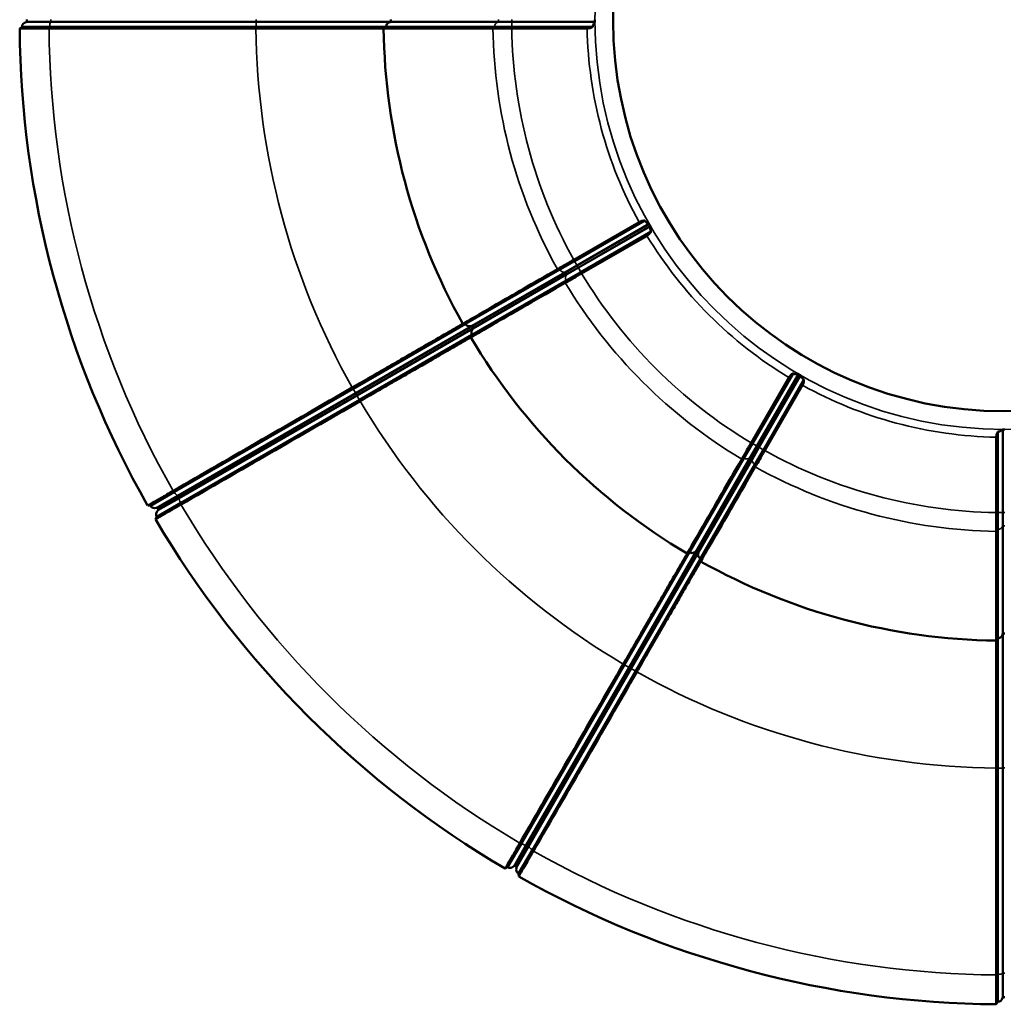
# Model space of a CAD drawing. Header units: millimetres. Extents: x 4302 to 6802, y 2224 to 6723.
# Tile 4 of 7: x 4302 to 5550, y 4223 to 5474. Entities that reach past the tile are written whole.
import ezdxf

# ---------------------------------------------------------------- set-up
doc = ezdxf.new("R2010")
doc.units = ezdxf.units.MM
doc.layers.add('Visibile (ISO)', color=7, linetype='Continuous', lineweight=50)
doc.layers.add('Visibile sottile (ISO)', color=7, linetype='Continuous', lineweight=35)

msp = doc.modelspace()

# ---------------------------------------------------------------- linework, layer by layer
at = {"layer": 'Visibile (ISO)'}
for p, q in [((4310.5, 5474.4), (4310.5, 5472.2)), ((4772.7, 5472.2), (4772.7, 5474.4)), ((4304.5, 5465.3), (4301.6, 5463.3)), ((4339.6, 5465.3), (4304.5, 5465.3)), ((4601.6, 5465.3), (4339.6, 5465.3)), ((4601.6, 5463.3), (4601.5, 5463.3)), ((4601.6, 5465.3), (4766.7, 5465.3)), ((4763.7, 5463.3), (4763.7, 5463.3)), ((4766.7, 5465.3), (4904.7, 5465.3)), ((4904.7, 5465.3), (4926.3, 5465.3)), ((5029.2, 5465.3), (4926.3, 5465.3)), ((5022.1, 5463.3), (4926.3, 5463.3)), ((5005.1, 5169.4), (5088.1, 5217.2)), ((5095.2, 5219.1), (5006, 5167.6)), ((5103.2, 5205.2), (5014, 5153.7)), ((5098.1, 5199.9), (5015.1, 5152)), ((4987.4, 5156.8), (5006, 5167.6)), ((4867.8, 5087.8), (4987.4, 5156.8)), ((4875.8, 5073.9), (4995.4, 5143)), ((4995.4, 5143), (5014, 5153.7)), ((4724.9, 5005.3), (4867.8, 5087.8)), ((4864.3, 5088), (4864.3, 5088)), ((4877.5, 5082.9), (4876.5, 5084.8)), ((4732.9, 4991.4), (4875.8, 5073.9)), ((4874.2, 5070.8), (4874.2, 5070.8)), ((5230.3, 4936.9), (5278.2, 5019.8)), ((5283.5, 5025), (5232, 4935.8)), ((5297.3, 5017), (5245.8, 4927.8)), ((4724.9, 5005.3), (4498, 4874.3)), ((4723.8, 5006.9), (4723.9, 5007)), ((5295.5, 5009.8), (5247.6, 4926.9)), ((4732.9, 4991.4), (4506, 4860.4)), ((4733.9, 4989.7), (4733.8, 4989.6)), ((5541.5, 4848.1), (5541.5, 4943.9)), ((5543.5, 4951), (5543.5, 4848)), ((5221.2, 4917.1), (5232, 4935.8)), ((5152.2, 4797.6), (5221.2, 4917.1)), ((5235.1, 4909.1), (5245.8, 4927.8)), ((5166, 4789.6), (5235.1, 4909.1)), ((4498, 4874.3), (4467.6, 4856.7)), ((4464.1, 4856.9), (4467.6, 4856.7)), ((4506, 4860.4), (4475.6, 4842.9)), ((4475.6, 4842.9), (4474, 4839.7)), ((4476.3, 4853.7), (4477.3, 4851.9)), ((5543.5, 4826.5), (5543.5, 4848)), ((5543.5, 4688.4), (5543.5, 4826.5)), ((5069.7, 4654.7), (5152.2, 4797.6)), ((5149, 4796), (5149, 4796)), ((5163, 4798.2), (5161.2, 4799.3)), ((5083.5, 4646.7), (5166, 4789.6)), ((5166.3, 4786), (5166.3, 4786)), ((5552.6, 4694.4), (5550.5, 4694.4)), ((5541.6, 4685.5), (5541.6, 4685.5)), ((5543.5, 4523.4), (5543.5, 4688.4)), ((5069.7, 4654.7), (4938.7, 4427.7)), ((5067.9, 4655.6), (5067.9, 4655.6)), ((5083.5, 4646.7), (4952.5, 4419.7)), ((5085.2, 4645.6), (5085.2, 4645.6)), ((5541.5, 4523.3), (5541.5, 4523.3)), ((5543.5, 4523.4), (5543.5, 4261.4)), ((4938.7, 4427.7), (4921.1, 4397.4)), ((4952.5, 4419.7), (4935, 4389.4)), ((4917.9, 4395.8), (4921.1, 4397.4)), ((4930.1, 4399.1), (4932, 4398)), ((4935, 4389.4), (4935.2, 4385.8)), ((5543.5, 4261.4), (5543.5, 4226.3)), ((5550.5, 4232.3), (5552.6, 4232.3)), ((5541.6, 4223.3), (5543.5, 4226.3))]:
    msp.add_line(p, q, dxfattribs=at)
msp.add_circle((5551.5, 5473.3), 496.5, dxfattribs=at)
for centre, radius, start, end in [((4310.5, 5465.3), 6, 98.2132, 180), ((4309.5, 5472.2), 1, 278.2132, 0), ((5551.5, 5473.3), 519.6, 179.8818, 180.1182), ((5551.5, 5473.3), 1250, 180.4572, 209.5428), ((5551.5, 5473.3), 787.9, 180.7242, 209.2758), ((5551.5, 5473.3), 519.6, 209.8818, 210.1182), ((5551.5, 5473.3), 787.9, 210.7242, 239.2758), ((5551.5, 5473.3), 519.6, 239.8818, 240.1182), ((5551.5, 5473.3), 519.6, 269.8818, 270.1182), ((4472.8, 4859.7), 6, 210, 291.7868), ((4475.4, 4853.2), 1, 30, 111.7868), ((4480.8, 4845.9), 6, 128.2132, 210), ((4476.5, 4851.4), 1, 308.2132, 30), ((5551.5, 5473.3), 1250, 210.4572, 239.5428), ((5551.5, 5473.3), 787.9, 240.7242, 269.2758), ((4924.1, 4402.6), 6, 240, 321.7868), ((4929.6, 4398.2), 1, 60, 141.7868), ((4931.5, 4397.1), 1, 338.2132, 60), ((4938, 4394.6), 6, 158.2132, 240), ((5551.5, 5473.3), 1250, 240.4572, 269.5428), ((5543.5, 4232.3), 6, 270, 351.7868), ((5550.5, 4231.3), 1, 90, 171.7868)]:
    msp.add_arc(centre, radius, start, end, dxfattribs=at)
for centre, major_axis, ratio, start_param, end_param in [((4874.8, 5421.4), (1514.5, 1005.2), 0.053036, 1.60703, 1.608973), ((4926.3, 5465.5), (-9.89, 0.02), 0.219701, 1.570181, 1.578267), ((5006.1, 5167.4), (-8.54, -4.95), 0.219319, 4.704917, 4.713017), ((5014, 5153.9), (-8.57, -4.93), 0.219643, 1.57018, 1.578268), ((4939.5, 5179.8), (-1814.2, 113.3), 0.053036, 1.532619, 1.534563), ((4991.4, 5090), (809, 1627.8), 0.053036, 1.60703, 1.608973), ((5232.1, 4935.7), (-4.91, -8.54), 0.218968, 4.704916, 4.713029), ((5245.7, 4927.9), (-4.95, -8.55), 0.219501, 1.570174, 1.578268), ((5543.7, 4848), (0.02, -9.88), 0.219423, 4.704916, 4.713013), ((5168.3, 4913.1), (-1627.8, -809), 0.053036, 1.532619, 1.534563), ((5258.1, 4861.3), (-113.3, 1814.2), 0.053036, 1.60703, 1.608973), ((5499.7, 4796.5), (-1005.2, -1514.5), 0.053036, 1.532619, 1.534563)]:
    msp.add_ellipse(centre, major_axis=major_axis, ratio=ratio, start_param=start_param, end_param=end_param, dxfattribs=at)
for points, knots in [([(4766.7, 5465.3), (4766.7, 5466.1), (4766.8, 5466.8), (4767.1, 5467.6), (4767.4, 5468.3), (4767.8, 5468.9), (4768.4, 5469.5), (4768.9, 5470.1), (4769.6, 5470.5), (4770.3, 5470.8), (4770.8, 5471), (4771.3, 5471.2), (4771.8, 5471.2)], [0, 0, 0, 0, 0.2341292, 0.2341292, 0.2341292, 0.4683951, 0.4683951, 0.4683951, 0.7029494, 0.7029494, 0.7029494, 0.8596332, 0.8596332, 0.8596332, 0.8596332]), ([(4771.8, 5471.2), (4771.8, 5471.2), (4771.9, 5471.2), (4771.9, 5471.3), (4772, 5471.3), (4772, 5471.3), (4772.1, 5471.3), (4772.2, 5471.3), (4772.3, 5471.4), (4772.4, 5471.5), (4772.5, 5471.6), (4772.5, 5471.7), (4772.6, 5471.8), (4772.6, 5472), (4772.7, 5472.1), (4772.7, 5472.2)], [-0.1432078, -0.1432078, -0.1432078, -0.1432078, -0.1303981, -0.1303981, -0.1303981, -0.1161715, -0.1161715, -0.1161715, -0.0793177, -0.0793177, -0.0793177, -0.0397984, -0.0397984, -0.0397984, 0, 0, 0, 0]), ([(5031.9, 5471.2), (5031.7, 5471.1), (5031.6, 5470.9), (5031.1, 5470.3), (5030.7, 5469.9), (5030.2, 5469), (5030, 5468.6), (5029.7, 5467.9), (5029.6, 5467.6), (5029.5, 5467.2), (5029.4, 5467), (5029.3, 5466.4), (5029.2, 5466), (5029.2, 5465.5), (5029.2, 5465.5), (5029.2, 5465.4), (5029.2, 5465.4), (5029.2, 5465.3), (5029.2, 5465.3), (5029.2, 5465.3), (5029.2, 5465.3), (5029.2, 5465.3), (5029.2, 5465.3)], [3.0162708, 3.0162708, 3.0162708, 3.0162708, 3.2177257, 3.2177257, 3.4561805, 3.4561805, 3.6056261, 3.6056261, 3.702098, 3.702098, 3.7661994, 3.7661994, 3.8914734, 3.8914734, 3.8914734, 3.9070309, 3.9070309, 3.9126275, 3.9126275, 3.9158687, 3.9158687, 3.9168399, 3.9168399, 3.9168399, 3.9168399]), ([(5031.9, 5471.2), (5031.9, 5471.2), (5031.9, 5471.3), (5031.9, 5471.3), (5031.9, 5471.4), (5031.9, 5471.5), (5032, 5471.6), (5032, 5471.6), (5032, 5471.8), (5032, 5471.9), (5032, 5471.9), (5032, 5472), (5032, 5472), (5032, 5472.1), (5032, 5472.2), (5032, 5472.2)], [-0.1438631, -0.1438631, -0.1438631, -0.1438631, -0.1055484, -0.1055484, -0.1055484, -0.0725306, -0.0725306, -0.0725306, -0.0349105, -0.0349105, -0.0349105, -0.0174553, -0.0174553, -0.0174553, 0, 0, 0, 0]), ([(4338.9, 5463.3), (4334.5, 5463.3), (4330.4, 5463.3), (4326.6, 5463.3), (4322.7, 5463.3), (4319.1, 5463.3), (4316, 5463.3), (4311.4, 5463.3), (4307.8, 5463.3), (4305.3, 5463.3), (4302.9, 5463.3), (4301.6, 5463.3), (4301.6, 5463.3)], [-6.58325, -6.58325, -6.58325, -6.58325, -5.246641, -5.246641, -5.246641, -3.901953, -3.901953, -3.901953, -1.952339, -1.952339, -1.952339, 0, 0, 0, 0]), ([(4601.5, 5463.3), (4552.4, 5463.3), (4503.5, 5463.3), (4415.9, 5463.3), (4377.1, 5463.3), (4338.9, 5463.3)], [-26.607976, -26.607976, -26.607976, -26.607976, -11.864046, -11.864046, 0, 0, 0, 0]), ([(4902.4, 5463.3), (4892.6, 5463.3), (4883.1, 5463.3), (4824.8, 5463.3), (4790.2, 5463.3), (4768.9, 5463.3), (4765.8, 5463.3), (4763.7, 5463.3)], [175.375321, 175.375321, 175.375321, 175.375321, 179.12665, 179.12665, 199.833687, 199.833687, 204.898102, 204.898102, 204.898102, 204.898102]), ([(4926.3, 5463.3), (4923.6, 5463.3), (4921, 5463.3), (4918.4, 5463.3), (4915.8, 5463.3), (4913.4, 5463.3), (4911.1, 5463.3), (4907.7, 5463.3), (4904.8, 5463.3), (4902.4, 5463.3)], [-2.768645, -2.768645, -2.768645, -2.768645, -1.970147, -1.970147, -1.970147, -1.171003, -1.171003, -1.171003, 0, 0, 0, 0]), ([(5029.2, 5465.3), (5029.1, 5465.2), (5029, 5465.1), (5028.5, 5464.8), (5028, 5464.5), (5026.9, 5464.1), (5026.3, 5463.9), (5025.2, 5463.6), (5024.6, 5463.5), (5023.3, 5463.3), (5022.7, 5463.3), (5022.1, 5463.3)], [-2.41797, -2.41797, -2.41797, -2.41797, -2.3675679, -2.3675679, -2.1768185, -2.1768185, -1.9860691, -1.9860691, -1.8120649, -1.8120649, -1.6380608, -1.6380608, -1.6380608, -1.6380608]), ([(5088.1, 5217.2), (5088.6, 5217.5), (5089.1, 5217.8), (5090.3, 5218.3), (5090.8, 5218.5), (5091.9, 5218.8), (5092.6, 5218.9), (5093.7, 5219.1), (5094.3, 5219.1), (5094.9, 5219.1), (5095.1, 5219.1), (5095.2, 5219.1)], [1.6380608, 1.6380608, 1.6380608, 1.6380608, 1.8120649, 1.8120649, 1.9860691, 1.9860691, 2.1768185, 2.1768185, 2.3675679, 2.3675679, 2.41797, 2.41797, 2.41797, 2.41797]), ([(5095.2, 5219.1), (5095.2, 5219.1), (5095.2, 5219), (5095.2, 5219), (5095.2, 5219), (5095.3, 5219), (5095.3, 5219), (5095.3, 5218.9), (5095.3, 5218.9), (5095.3, 5218.8), (5095.5, 5218.6), (5095.6, 5218.4), (5096.1, 5217.9), (5096.3, 5217.6), (5097, 5217), (5097.5, 5216.7), (5098.4, 5216.1), (5098.9, 5215.8), (5099.8, 5215.4), (5100.2, 5215.3), (5100.4, 5215.2), (5100.4, 5215.2), (5100.5, 5215.2)], [3.8161554, 3.8161554, 3.8161554, 3.8161554, 3.8183346, 3.8183346, 3.8225225, 3.8225225, 3.8307711, 3.8307711, 3.8415427, 3.8415427, 3.8415427, 3.9244946, 3.9244946, 4.0455962, 4.0455962, 4.21961, 4.21961, 4.453612, 4.453612, 4.6881455, 4.6881455, 4.7113454, 4.7113454, 4.7113454, 4.7113454]), ([(5103.2, 5205.2), (5103.2, 5205.1), (5103.1, 5205), (5102.8, 5204.4), (5102.5, 5203.9), (5101.8, 5203), (5101.4, 5202.5), (5100.5, 5201.7), (5100.1, 5201.3), (5099.1, 5200.6), (5098.6, 5200.2), (5098.1, 5199.9)], [4.1173454, 4.1173454, 4.1173454, 4.1173454, 4.1677474, 4.1677474, 4.3584969, 4.3584969, 4.5492463, 4.5492463, 4.7232505, 4.7232505, 4.8972546, 4.8972546, 4.8972546, 4.8972546]), ([(5101.1, 5214.4), (5101.1, 5214.4), (5101, 5214.4), (5101, 5214.5), (5101, 5214.5), (5101, 5214.5), (5101, 5214.5), (5101, 5214.5), (5101, 5214.5), (5101, 5214.6), (5100.9, 5214.7), (5100.9, 5214.8), (5100.8, 5214.9), (5100.7, 5214.9), (5100.7, 5215), (5100.6, 5215.1), (5100.6, 5215.1), (5100.5, 5215.2), (5100.5, 5215.2), (5100.5, 5215.2), (5100.5, 5215.2), (5100.5, 5215.2)], [-0.143882, -0.143882, -0.143882, -0.143882, -0.1417072, -0.1417072, -0.1417072, -0.137338, -0.137338, -0.137338, -0.1289847, -0.1289847, -0.1289847, -0.0923788, -0.0923788, -0.0923788, -0.0571966, -0.0571966, -0.0571966, -0.0178234, -0.0178234, -0.0178234, 0, 0, 0, 0]), ([(5102.5, 5211.7), (5102.5, 5211.7), (5102.5, 5211.7), (5102.5, 5211.8), (5102.5, 5211.8), (5102.5, 5211.9), (5102.5, 5211.9), (5102.4, 5212), (5102.4, 5212.1), (5102.4, 5212.2), (5102.3, 5212.2), (5102.3, 5212.3), (5102.3, 5212.4), (5102.2, 5212.4), (5102.2, 5212.4), (5102.2, 5212.5), (5102.2, 5212.5), (5102.2, 5212.5), (5102.2, 5212.5), (5102.1, 5212.5), (5102.1, 5212.6), (5102.1, 5212.6), (5102.1, 5212.6), (5102.1, 5212.6), (5102.1, 5212.6)], [-0.2876891, -0.2876891, -0.2876891, -0.2876891, -0.2584889, -0.2584889, -0.2584889, -0.2243024, -0.2243024, -0.2243024, -0.1934276, -0.1934276, -0.1934276, -0.1699082, -0.1699082, -0.1699082, -0.1561086, -0.1561086, -0.1561086, -0.1492821, -0.1492821, -0.1492821, -0.1452621, -0.1452621, -0.1452621, -0.1439083, -0.1439083, -0.1439083, -0.1439083]), ([(5102.5, 5211.7), (5102.5, 5211.5), (5102.4, 5211.3), (5102.3, 5210.5), (5102.2, 5209.9), (5102.2, 5208.9), (5102.3, 5208.5), (5102.3, 5207.7), (5102.4, 5207.4), (5102.5, 5207), (5102.5, 5206.8), (5102.7, 5206.2), (5102.9, 5205.8), (5103.1, 5205.4), (5103.1, 5205.4), (5103.1, 5205.3), (5103.2, 5205.3), (5103.2, 5205.3), (5103.2, 5205.2), (5103.2, 5205.2), (5103.2, 5205.2), (5103.2, 5205.2), (5103.2, 5205.2)], [3.0162708, 3.0162708, 3.0162708, 3.0162708, 3.2177257, 3.2177257, 3.4561805, 3.4561805, 3.6056261, 3.6056261, 3.702098, 3.702098, 3.7661994, 3.7661994, 3.8914734, 3.8914734, 3.8914734, 3.9070309, 3.9070309, 3.9126275, 3.9126275, 3.9158687, 3.9158687, 3.9168399, 3.9168399, 3.9168399, 3.9168399]), ([(4984.4, 5157.3), (4986.1, 5158.3), (4988.1, 5159.5), (4990.4, 5160.8), (4992.7, 5162.2), (4995.2, 5163.6), (4997.9, 5165.2), (5000.2, 5166.5), (5002.6, 5167.9), (5005, 5169.3)], [-3.104188, -3.104188, -3.104188, -3.104188, -2.138182, -2.138182, -2.138182, -1.172331, -1.172331, -1.172331, -0.334465, -0.334465, -0.334465, -0.334465]), ([(4864.3, 5088), (4869.7, 5091.1), (4883.9, 5099.3), (4926.8, 5124.1), (4952.6, 5139), (4984.4, 5157.3)], [6.402922, 6.402922, 6.402922, 6.402922, 26.918709, 26.918709, 44.294976, 44.294976, 44.294976, 44.294976]), ([(5015, 5152), (5013.2, 5150.9), (5011.4, 5149.9), (5009.6, 5148.9), (5006.9, 5147.3), (5004.3, 5145.8), (5001.9, 5144.4), (4999, 5142.7), (4996.4, 5141.3), (4994.4, 5140.1)], [-2.769873, -2.769873, -2.769873, -2.769873, -2.138059, -2.138059, -2.138059, -1.171851, -1.171851, -1.171851, -0.000002, -0.000002, -0.000002, -0.000002]), ([(4994.3, 5140.1), (4990.3, 5137.7), (4986.3, 5135.5), (4947.2, 5112.9), (4919.1, 5096.7), (4886.9, 5078), (4878.2, 5073), (4874.2, 5070.8)], [413.670692, 413.670692, 413.670692, 413.670692, 416.083554, 416.083554, 437.958108, 437.958108, 453.064834, 453.064834, 453.064834, 453.064834]), ([(4875.2, 5085.2), (4875.1, 5085.2), (4875, 5085.1), (4874.9, 5085.1), (4874.5, 5085), (4874.1, 5084.9), (4873.7, 5084.8), (4872.9, 5084.7), (4872.2, 5084.8), (4871.4, 5085), (4870.7, 5085.2), (4870, 5085.5), (4869.3, 5086), (4868.7, 5086.5), (4868.2, 5087.1), (4867.8, 5087.8)], [0.0847113, 0.0847113, 0.0847113, 0.0847113, 0.1205433, 0.1205433, 0.1205433, 0.2410655, 0.2410655, 0.2410655, 0.4756324, 0.4756324, 0.4756324, 0.7099108, 0.7099108, 0.7099108, 0.9440525, 0.9440525, 0.9440525, 0.9440525]), ([(4875.8, 5073.9), (4875.4, 5074.6), (4875.2, 5075.3), (4875.1, 5076.1), (4875, 5076.9), (4875, 5077.7), (4875.2, 5078.4), (4875.4, 5079.2), (4875.7, 5079.9), (4876.2, 5080.5), (4876.5, 5080.9), (4876.9, 5081.3), (4877.3, 5081.6)], [0, 0, 0, 0, 0.2341292, 0.2341292, 0.2341292, 0.4683951, 0.4683951, 0.4683951, 0.7029494, 0.7029494, 0.7029494, 0.8596332, 0.8596332, 0.8596332, 0.8596332]), ([(4875.2, 5085.2), (4875.3, 5085.2), (4875.3, 5085.2), (4875.4, 5085.2), (4875.4, 5085.3), (4875.4, 5085.3), (4875.5, 5085.3), (4875.6, 5085.3), (4875.7, 5085.3), (4875.9, 5085.2), (4876, 5085.2), (4876.1, 5085.1), (4876.2, 5085.1), (4876.3, 5085), (4876.4, 5084.9), (4876.5, 5084.8)], [-0.1432078, -0.1432078, -0.1432078, -0.1432078, -0.1303981, -0.1303981, -0.1303981, -0.1161715, -0.1161715, -0.1161715, -0.0793177, -0.0793177, -0.0793177, -0.0397984, -0.0397984, -0.0397984, 0, 0, 0, 0]), ([(4877.5, 5082.9), (4877.6, 5082.9), (4877.6, 5082.8), (4877.6, 5082.7), (4877.7, 5082.6), (4877.7, 5082.6), (4877.7, 5082.5), (4877.7, 5082.4), (4877.7, 5082.3), (4877.6, 5082.1), (4877.6, 5082), (4877.5, 5081.9), (4877.5, 5081.8), (4877.4, 5081.7), (4877.4, 5081.7), (4877.3, 5081.6)], [-0.1431284, -0.1431284, -0.1431284, -0.1431284, -0.1215636, -0.1215636, -0.1215636, -0.0993382, -0.0993382, -0.0993382, -0.0633022, -0.0633022, -0.0633022, -0.0256568, -0.0256568, -0.0256568, 0, 0, 0, 0]), ([(5278.2, 5019.8), (5278.5, 5020.3), (5278.8, 5020.8), (5279.6, 5021.8), (5280, 5022.3), (5280.8, 5023.1), (5281.2, 5023.5), (5282.2, 5024.2), (5282.7, 5024.5), (5283.2, 5024.8), (5283.3, 5024.9), (5283.5, 5025)], [1.6380608, 1.6380608, 1.6380608, 1.6380608, 1.8120649, 1.8120649, 1.9860691, 1.9860691, 2.1768185, 2.1768185, 2.3675679, 2.3675679, 2.41797, 2.41797, 2.41797, 2.41797]), ([(5283.5, 5025), (5283.5, 5025), (5283.5, 5024.9), (5283.5, 5024.9), (5283.5, 5024.9), (5283.5, 5024.9), (5283.6, 5024.9), (5283.6, 5024.9), (5283.6, 5024.8), (5283.7, 5024.8), (5283.9, 5024.7), (5284.2, 5024.6), (5284.8, 5024.3), (5285.2, 5024.2), (5286.1, 5024.1), (5286.6, 5024), (5287.7, 5024), (5288.3, 5024), (5289.3, 5024.1), (5289.7, 5024.2), (5289.9, 5024.2), (5289.9, 5024.3), (5289.9, 5024.3)], [3.8161554, 3.8161554, 3.8161554, 3.8161554, 3.8183346, 3.8183346, 3.8225225, 3.8225225, 3.8307711, 3.8307711, 3.8415427, 3.8415427, 3.8415427, 3.9244946, 3.9244946, 4.0455962, 4.0455962, 4.21961, 4.21961, 4.4536121, 4.4536121, 4.6881455, 4.6881455, 4.7113454, 4.7113454, 4.7113454, 4.7113454]), ([(5290.8, 5023.9), (5290.8, 5023.9), (5290.8, 5023.9), (5290.8, 5023.9), (5290.8, 5023.9), (5290.8, 5023.9), (5290.8, 5023.9), (5290.8, 5023.9), (5290.7, 5023.9), (5290.7, 5023.9), (5290.6, 5024), (5290.5, 5024.1), (5290.4, 5024.1), (5290.3, 5024.2), (5290.2, 5024.2), (5290.2, 5024.2), (5290.1, 5024.2), (5290, 5024.3), (5290, 5024.3), (5289.9, 5024.3), (5289.9, 5024.3), (5289.9, 5024.3)], [-0.1438828, -0.1438828, -0.1438828, -0.1438828, -0.1417085, -0.1417085, -0.1417085, -0.1373546, -0.1373546, -0.1373546, -0.1290175, -0.1290175, -0.1290175, -0.0923173, -0.0923173, -0.0923173, -0.0571177, -0.0571177, -0.0571177, -0.0177408, -0.0177408, -0.0177408, 0, 0, 0, 0]), ([(5293.5, 5022.2), (5293.5, 5022.2), (5293.5, 5022.2), (5293.4, 5022.3), (5293.4, 5022.3), (5293.4, 5022.4), (5293.3, 5022.4), (5293.2, 5022.5), (5293.2, 5022.5), (5293.1, 5022.6), (5293, 5022.6), (5293, 5022.6), (5292.9, 5022.7), (5292.9, 5022.7), (5292.8, 5022.7), (5292.8, 5022.7), (5292.8, 5022.7), (5292.8, 5022.8), (5292.7, 5022.8), (5292.7, 5022.8), (5292.7, 5022.8), (5292.7, 5022.8), (5292.7, 5022.8), (5292.7, 5022.8), (5292.7, 5022.8)], [-0.2876872, -0.2876872, -0.2876872, -0.2876872, -0.2589424, -0.2589424, -0.2589424, -0.2247172, -0.2247172, -0.2247172, -0.1937929, -0.1937929, -0.1937929, -0.1700845, -0.1700845, -0.1700845, -0.156189, -0.156189, -0.156189, -0.149318, -0.149318, -0.149318, -0.1452765, -0.1452765, -0.1452765, -0.1439075, -0.1439075, -0.1439075, -0.1439075]), ([(5293.5, 5022.2), (5293.5, 5022), (5293.6, 5021.8), (5293.9, 5021), (5294.1, 5020.5), (5294.6, 5019.7), (5294.9, 5019.3), (5295.3, 5018.7), (5295.5, 5018.5), (5295.8, 5018.1), (5296, 5018), (5296.4, 5017.6), (5296.7, 5017.3), (5297.1, 5017.1), (5297.1, 5017.1), (5297.2, 5017), (5297.2, 5017), (5297.3, 5017), (5297.3, 5017), (5297.3, 5017), (5297.3, 5017), (5297.3, 5017), (5297.3, 5017)], [3.0162708, 3.0162708, 3.0162708, 3.0162708, 3.2177257, 3.2177257, 3.4561805, 3.4561805, 3.6056261, 3.6056261, 3.702098, 3.702098, 3.7661994, 3.7661994, 3.8914734, 3.8914734, 3.8914734, 3.9070309, 3.9070309, 3.9126275, 3.9126275, 3.9158687, 3.9158687, 3.9168399, 3.9168399, 3.9168399, 3.9168399]), ([(5297.3, 5017), (5297.3, 5016.8), (5297.3, 5016.7), (5297.4, 5016.1), (5297.3, 5015.5), (5297.2, 5014.3), (5297.1, 5013.7), (5296.8, 5012.6), (5296.6, 5012), (5296.1, 5010.9), (5295.8, 5010.3), (5295.5, 5009.8)], [4.1173454, 4.1173454, 4.1173454, 4.1173454, 4.1677474, 4.1677474, 4.3584969, 4.3584969, 4.5492463, 4.5492463, 4.7232505, 4.7232505, 4.8972546, 4.8972546, 4.8972546, 4.8972546]), ([(4496.4, 4875.6), (4533.5, 4897.1), (4571.2, 4918.8), (4647.2, 4962.7), (4685.5, 4984.8), (4723.8, 5006.9)], [-26.616346, -26.616346, -26.616346, -26.616346, -13.305993, -13.305993, -0.0086, -0.0086, -0.0086, -0.0086]), ([(4733.8, 4989.6), (4695.4, 4967.5), (4657.2, 4945.4), (4581.2, 4901.5), (4543.5, 4879.8), (4506.4, 4858.3)], [-26.607739, -26.607739, -26.607739, -26.607739, -13.307077, -13.307077, 0, 0, 0, 0]), ([(5541.5, 4943.9), (5541.5, 4944.5), (5541.6, 4945.1), (5541.7, 4946.3), (5541.8, 4946.9), (5542.1, 4948), (5542.3, 4948.6), (5542.8, 4949.7), (5543.1, 4950.2), (5543.4, 4950.8), (5543.5, 4950.9), (5543.5, 4951)], [1.6380608, 1.6380608, 1.6380608, 1.6380608, 1.8120649, 1.8120649, 1.9860691, 1.9860691, 2.1768185, 2.1768185, 2.3675679, 2.3675679, 2.41797, 2.41797, 2.41797, 2.41797]), ([(5543.5, 4951), (5543.6, 4951), (5543.6, 4951), (5543.6, 4951), (5543.6, 4951), (5543.6, 4951), (5543.7, 4951), (5543.7, 4951), (5543.8, 4951), (5543.8, 4951), (5544.1, 4951), (5544.3, 4951), (5545, 4951.1), (5545.4, 4951.2), (5546.3, 4951.5), (5546.7, 4951.7), (5547.7, 4952.3), (5548.2, 4952.6), (5549, 4953.2), (5549.3, 4953.4), (5549.5, 4953.6), (5549.5, 4953.6), (5549.5, 4953.6)], [3.8161554, 3.8161554, 3.8161554, 3.8161554, 3.8183346, 3.8183346, 3.8225225, 3.8225225, 3.8307711, 3.8307711, 3.8415427, 3.8415427, 3.8415427, 3.9244946, 3.9244946, 4.0455962, 4.0455962, 4.21961, 4.21961, 4.4536121, 4.4536121, 4.6881455, 4.6881455, 4.7113454, 4.7113454, 4.7113454, 4.7113454]), ([(5550.5, 4953.7), (5550.4, 4953.7), (5550.4, 4953.7), (5550.3, 4953.7), (5550.3, 4953.7), (5550.2, 4953.7), (5550.2, 4953.7), (5550.1, 4953.7), (5550, 4953.7), (5549.9, 4953.7), (5549.8, 4953.7), (5549.7, 4953.7), (5549.6, 4953.7), (5549.5, 4953.7), (5549.5, 4953.6), (5549.5, 4953.6)], [-0.1439749, -0.1439749, -0.1439749, -0.1439749, -0.12901, -0.12901, -0.12901, -0.114045, -0.114045, -0.114045, -0.0800322, -0.0800322, -0.0800322, -0.0403035, -0.0403035, -0.0403035, 0, 0, 0, 0]), ([(5218.4, 4916.1), (5219, 4917.3), (5219.8, 4918.6), (5220.7, 4920.1), (5221.5, 4921.6), (5222.4, 4923.2), (5223.4, 4925), (5225.2, 4928), (5227.1, 4931.3), (5229, 4934.6), (5229.4, 4935.3), (5229.8, 4936.1), (5230.2, 4936.8)], [-3.690903, -3.690903, -3.690903, -3.690903, -3.017729, -3.017729, -3.017729, -2.344583, -2.344583, -2.344583, -1.172265, -1.172265, -1.172265, -0.922747, -0.922747, -0.922747, -0.922747]), ([(5247.6, 4926.8), (5246.9, 4925.6), (5246.1, 4924.3), (5245.4, 4923.1), (5243.5, 4919.8), (5241.6, 4916.5), (5239.9, 4913.6), (5238.3, 4910.7), (5236.8, 4908.2), (5235.6, 4906.1)], [-2.770541, -2.770541, -2.770541, -2.770541, -2.344008, -2.344008, -2.344008, -1.171909, -1.171909, -1.171909, -0.000002, -0.000002, -0.000002, -0.000002]), ([(5149, 4796), (5152.1, 4801.4), (5160.3, 4815.6), (5185.1, 4858.5), (5200, 4884.4), (5218.3, 4916.1)], [6.402922, 6.402922, 6.402922, 6.402922, 26.918709, 26.918709, 44.294976, 44.294976, 44.294976, 44.294976]), ([(5235.6, 4906.1), (5233.2, 4902.1), (5231, 4898.1), (5208.4, 4859), (5192.2, 4830.9), (5173.5, 4798.7), (5168.6, 4790), (5166.3, 4786)], [413.670695, 413.670695, 413.670695, 413.670695, 416.083558, 416.083558, 437.958112, 437.958112, 453.064838, 453.064838, 453.064838, 453.064838]), ([(4464.1, 4856.9), (4464.1, 4856.9), (4464.6, 4857.2), (4465.6, 4857.8), (4466.6, 4858.4), (4468.1, 4859.3), (4470.1, 4860.4), (4473, 4862.1), (4476.8, 4864.3), (4481.3, 4866.9), (4485.8, 4869.5), (4490.9, 4872.5), (4496.3, 4875.6)], [-6.587269, -6.587269, -6.587269, -6.587269, -5.246976, -5.246976, -5.246976, -3.906702, -3.906702, -3.906702, -1.953382, -1.953382, -1.953382, -0.003989, -0.003989, -0.003989, -0.003989]), ([(4506.3, 4858.3), (4502.6, 4856.1), (4499, 4854.1), (4495.7, 4852.1), (4492.3, 4850.2), (4489.2, 4848.4), (4486.5, 4846.9), (4482.6, 4844.6), (4479.4, 4842.8), (4477.3, 4841.5), (4475.1, 4840.3), (4474, 4839.7), (4474, 4839.7)], [-6.583271, -6.583271, -6.583271, -6.583271, -5.246798, -5.246798, -5.246798, -3.906309, -3.906309, -3.906309, -1.953149, -1.953149, -1.953149, 0, 0, 0, 0]), ([(5541.6, 4824.2), (5541.6, 4826.1), (5541.6, 4828.4), (5541.6, 4831.1), (5541.6, 4833.8), (5541.6, 4836.7), (5541.6, 4839.8), (5541.6, 4842.5), (5541.5, 4845.2), (5541.5, 4848)], [-3.104188, -3.104188, -3.104188, -3.104188, -2.13818, -2.13818, -2.13818, -1.172332, -1.172332, -1.172332, -0.334465, -0.334465, -0.334465, -0.334465]), ([(5541.6, 4685.5), (5541.6, 4691.7), (5541.6, 4708.1), (5541.6, 4757.6), (5541.6, 4787.5), (5541.6, 4824.1)], [6.402922, 6.402922, 6.402922, 6.402922, 26.918709, 26.918709, 44.294976, 44.294976, 44.294976, 44.294976]), ([(5159.9, 4799), (5159.8, 4798.9), (5159.7, 4798.9), (5159.7, 4798.8), (5159.4, 4798.5), (5159.1, 4798.2), (5158.8, 4798), (5158.1, 4797.5), (5157.4, 4797.1), (5156.7, 4796.9), (5155.9, 4796.7), (5155.1, 4796.7), (5154.4, 4796.8), (5153.6, 4796.9), (5152.8, 4797.2), (5152.2, 4797.6)], [0.0847113, 0.0847113, 0.0847113, 0.0847113, 0.1205433, 0.1205433, 0.1205433, 0.2410655, 0.2410655, 0.2410655, 0.4756324, 0.4756324, 0.4756324, 0.7099108, 0.7099108, 0.7099108, 0.9440525, 0.9440525, 0.9440525, 0.9440525]), ([(5159.9, 4799), (5159.9, 4799.1), (5159.9, 4799.1), (5160, 4799.1), (5160, 4799.2), (5160, 4799.2), (5160.1, 4799.2), (5160.2, 4799.3), (5160.3, 4799.4), (5160.4, 4799.4), (5160.5, 4799.4), (5160.7, 4799.4), (5160.8, 4799.4), (5160.9, 4799.4), (5161.1, 4799.4), (5161.2, 4799.3)], [-0.1432078, -0.1432078, -0.1432078, -0.1432078, -0.1303981, -0.1303981, -0.1303981, -0.1161715, -0.1161715, -0.1161715, -0.0793177, -0.0793177, -0.0793177, -0.0397984, -0.0397984, -0.0397984, 0, 0, 0, 0]), ([(5163, 4798.2), (5163.1, 4798.2), (5163.1, 4798.1), (5163.2, 4798.1), (5163.3, 4798), (5163.3, 4798), (5163.3, 4797.9), (5163.4, 4797.8), (5163.5, 4797.7), (5163.5, 4797.6), (5163.5, 4797.5), (5163.5, 4797.4), (5163.5, 4797.2), (5163.5, 4797.1), (5163.5, 4797.1), (5163.5, 4797)], [-0.1431284, -0.1431284, -0.1431284, -0.1431284, -0.1215636, -0.1215636, -0.1215636, -0.0993382, -0.0993382, -0.0993382, -0.0633022, -0.0633022, -0.0633022, -0.0256568, -0.0256568, -0.0256568, 0, 0, 0, 0]), ([(5166, 4789.6), (5165.3, 4789.9), (5164.8, 4790.5), (5164.3, 4791.1), (5163.8, 4791.7), (5163.4, 4792.4), (5163.2, 4793.2), (5163, 4793.9), (5163, 4794.7), (5163.1, 4795.5), (5163.1, 4796), (5163.3, 4796.5), (5163.5, 4797)], [0, 0, 0, 0, 0.2341292, 0.2341292, 0.2341292, 0.4683951, 0.4683951, 0.4683951, 0.7029494, 0.7029494, 0.7029494, 0.8596332, 0.8596332, 0.8596332, 0.8596332]), ([(5549.5, 4693.5), (5549.5, 4693.4), (5549.4, 4693.3), (5549.4, 4693.2), (5549.3, 4692.8), (5549.2, 4692.4), (5549.1, 4692), (5548.8, 4691.3), (5548.3, 4690.7), (5547.8, 4690.1), (5547.2, 4689.6), (5546.5, 4689.1), (5545.8, 4688.8), (5545.1, 4688.6), (5544.3, 4688.4), (5543.5, 4688.4)], [0.0847113, 0.0847113, 0.0847113, 0.0847113, 0.1205433, 0.1205433, 0.1205433, 0.2410655, 0.2410655, 0.2410655, 0.4756324, 0.4756324, 0.4756324, 0.7099108, 0.7099108, 0.7099108, 0.9440525, 0.9440525, 0.9440525, 0.9440525]), ([(5549.5, 4693.5), (5549.5, 4693.6), (5549.5, 4693.6), (5549.5, 4693.7), (5549.5, 4693.7), (5549.5, 4693.8), (5549.6, 4693.8), (5549.6, 4693.9), (5549.7, 4694), (5549.8, 4694.1), (5549.9, 4694.2), (5550, 4694.3), (5550.1, 4694.3), (5550.2, 4694.4), (5550.3, 4694.4), (5550.5, 4694.4)], [-0.1432078, -0.1432078, -0.1432078, -0.1432078, -0.1303981, -0.1303981, -0.1303981, -0.1161715, -0.1161715, -0.1161715, -0.0793177, -0.0793177, -0.0793177, -0.0397984, -0.0397984, -0.0397984, 0, 0, 0, 0]), ([(4936.6, 4428.1), (4958, 4465.3), (4979.8, 4502.9), (5023.6, 4578.9), (5045.7, 4617.2), (5067.9, 4655.6)], [-26.616346, -26.616346, -26.616346, -26.616346, -13.307238, -13.307238, -0.0086, -0.0086, -0.0086, -0.0086]), ([(5085.2, 4645.6), (5063, 4607.2), (5041, 4568.9), (4997.1, 4492.9), (4975.3, 4455.3), (4953.9, 4418.1)], [-26.607739, -26.607739, -26.607739, -26.607739, -13.307623, -13.307623, 0, 0, 0, 0]), ([(5541.5, 4260.6), (5541.5, 4303.6), (5541.5, 4347.1), (5541.5, 4434.8), (5541.5, 4479), (5541.5, 4523.3)], [-26.616346, -26.616346, -26.616346, -26.616346, -13.306505, -13.306505, -0.0086, -0.0086, -0.0086, -0.0086]), ([(4917.9, 4395.8), (4917.9, 4395.8), (4918.2, 4396.3), (4918.8, 4397.3), (4919.4, 4398.3), (4920.3, 4399.9), (4921.4, 4401.8), (4923.1, 4404.7), (4925.3, 4408.5), (4927.9, 4413), (4930.5, 4417.5), (4933.4, 4422.6), (4936.5, 4428.1)], [-6.587269, -6.587269, -6.587269, -6.587269, -5.246962, -5.246962, -5.246962, -3.906661, -3.906661, -3.906661, -1.953364, -1.953364, -1.953364, -0.003989, -0.003989, -0.003989, -0.003989]), ([(4953.9, 4418.1), (4951.7, 4414.3), (4949.6, 4410.8), (4947.7, 4407.4), (4945.8, 4404.1), (4944, 4401), (4942.4, 4398.3), (4940.1, 4394.3), (4938.3, 4391.2), (4937.1, 4389), (4935.8, 4386.9), (4935.2, 4385.8), (4935.2, 4385.8)], [-6.583271, -6.583271, -6.583271, -6.583271, -5.246798, -5.246798, -5.246798, -3.906329, -3.906329, -3.906329, -1.953153, -1.953153, -1.953153, 0, 0, 0, 0]), ([(5541.6, 4223.3), (5541.6, 4223.3), (5541.6, 4223.9), (5541.6, 4225.1), (5541.6, 4226.3), (5541.6, 4228), (5541.6, 4230.3), (5541.6, 4233.6), (5541.6, 4238), (5541.6, 4243.2), (5541.6, 4248.4), (5541.6, 4254.3), (5541.5, 4260.6)], [-6.587269, -6.587269, -6.587269, -6.587269, -5.246977, -5.246977, -5.246977, -3.906704, -3.906704, -3.906704, -1.953384, -1.953384, -1.953384, -0.003989, -0.003989, -0.003989, -0.003989])]:
    msp.add_open_spline(points, degree=3, knots=knots, dxfattribs=at)
for points in [[(4338.9, 5463.3), (4338.9, 5463.3), (4338.9, 5463.3), (4338.9, 5463.3)], [(4902.4, 5463.3), (4902.4, 5463.3), (4902.4, 5463.3), (4902.4, 5463.3)], [(4984.4, 5157.3), (4984.4, 5157.3), (4984.4, 5157.3), (4984.4, 5157.3)], [(4994.4, 5140.1), (4994.4, 5140.1), (4994.3, 5140.1), (4994.3, 5140.1)], [(5218.3, 4916.1), (5218.3, 4916.1), (5218.3, 4916.1), (5218.4, 4916.1)], [(5235.6, 4906.1), (5235.6, 4906.1), (5235.6, 4906.1), (5235.6, 4906.1)], [(4496.3, 4875.6), (4496.3, 4875.6), (4496.4, 4875.6), (4496.4, 4875.6)], [(4506.4, 4858.3), (4506.3, 4858.3), (4506.3, 4858.3), (4506.3, 4858.3)], [(5541.6, 4824.1), (5541.6, 4824.1), (5541.6, 4824.2), (5541.6, 4824.2)], [(4936.5, 4428.1), (4936.6, 4428.1), (4936.6, 4428.1), (4936.6, 4428.1)], [(4953.9, 4418.1), (4953.9, 4418.1), (4953.9, 4418.1), (4953.9, 4418.1)], [(5541.5, 4260.6), (5541.5, 4260.6), (5541.5, 4260.6), (5541.5, 4260.6)]]:
    msp.add_open_spline(points, degree=3, dxfattribs=at)
for points, weights in [([(4763.7, 5463.3), (4690.2, 5463.3), (4601.6, 5463.3)], [1.20319576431, 1.10174304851, 1.00007039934]), ([(4723.9, 5007), (4800.6, 5051.3), (4864.3, 5088)], [1.00161853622, 1.10344857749, 1.20505834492]), ([(4874.3, 5070.7), (4810.6, 5034), (4733.9, 4989.7)], [1.20507955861, 1.10346800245, 1.00163616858]), ([(5067.9, 4655.6), (5112.2, 4732.4), (5149, 4796)], [1.04427836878, 1.15044544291, 1.25638286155]), ([(5166.3, 4786), (5129.5, 4722.4), (5085.2, 4645.6)], [1.25471048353, 1.14891407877, 1.0428883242]), ([(5541.5, 4523.3), (5541.5, 4612), (5541.5, 4685.5)], [1.0108762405, 1.11364747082, 1.21619639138])]:
    msp.add_rational_spline(points, weights, degree=2, dxfattribs=at)
at = {"layer": 'Visibile sottile (ISO)'}
for p, q in [((4340.9, 5471.2), (4309.7, 5471.2)), ((4341.1, 5472.2), (4310.5, 5472.2)), ((4601.8, 5471.2), (4340.9, 5471.2)), ((4341.1, 5474.4), (4341.1, 5472.2)), ((4601.9, 5472.2), (4341.1, 5472.2)), ((4601.8, 5471.2), (4771.8, 5471.2)), ((4601.9, 5474.4), (4601.9, 5472.2)), ((4601.9, 5472.2), (4772.7, 5472.2)), ((4908.8, 5471.2), (4771.8, 5471.2)), ((4772.7, 5472.2), (4909.5, 5472.2)), ((4926.3, 5471.2), (4908.8, 5471.2)), ((4909.5, 5472.2), (4909.5, 5474.4)), ((4909.5, 5472.2), (4926.3, 5472.2)), ((4926.3, 5472.2), (4926.3, 5474.4)), ((4926.3, 5471.2), (4926.3, 5472.2)), ((5032, 5472.2), (4926.3, 5472.2)), ((4926.3, 5471.2), (5031.9, 5471.2)), ((4926.3, 5465.3), (4926.3, 5471.2)), ((4339.6, 5465.3), (4338.9, 5463.3)), ((4601.6, 5465.3), (4601.5, 5463.3)), ((4902.4, 5463.3), (4904.7, 5465.3)), ((4926.3, 5463.3), (4926.3, 5465.3)), ((5100.5, 5215.2), (5009, 5162.4)), ((5009.5, 5161.6), (5101.1, 5214.4)), ((5102.1, 5212.6), (5010.6, 5159.7)), ((5011.1, 5158.9), (5102.5, 5211.7)), ((5006, 5167.6), (5005, 5169.3)), ((5006, 5167.6), (5009, 5162.4)), ((4987.4, 5156.8), (4984.4, 5157.3)), ((4993.9, 5153.7), (5009, 5162.4)), ((5009.5, 5161.6), (4995, 5153.2)), ((5011.1, 5158.9), (4996, 5150.1)), ((4996.1, 5151.3), (5010.6, 5159.7)), ((5009, 5162.4), (5009.5, 5161.6)), ((5010.6, 5159.7), (5009.5, 5161.6)), ((5010.6, 5159.7), (5011.1, 5158.9)), ((5011.1, 5158.9), (5014, 5153.7)), ((4875.2, 5085.2), (4993.9, 5153.7)), ((4995, 5153.2), (4876.5, 5084.8)), ((4996, 5150.1), (4877.3, 5081.6)), ((4877.5, 5082.9), (4996.1, 5151.3)), ((4994.3, 5140.1), (4995.4, 5143)), ((4996.1, 5151.3), (4995, 5153.2)), ((5015, 5152), (5014, 5153.7)), ((4728, 5000.2), (4875.2, 5085.2)), ((4728.6, 4999.4), (4876.5, 5084.8)), ((4729.6, 4997.5), (4877.5, 5082.9)), ((4730.1, 4996.6), (4877.3, 5081.6)), ((5289.9, 5024.3), (5237.1, 4932.8)), ((5238, 4932.3), (5290.8, 5023.9)), ((5292.7, 5022.8), (5239.8, 4931.2)), ((5240.7, 4930.8), (5293.5, 5022.2)), ((4723.8, 5006.9), (4724.9, 5005.3)), ((4728, 5000.2), (4502.1, 4869.8)), ((4728.6, 4999.4), (4502.8, 4869)), ((4729.6, 4997.5), (4503.8, 4867.2)), ((4730.1, 4996.6), (4504.1, 4866.2)), ((4728.6, 4999.4), (4729.6, 4997.5)), ((4732.9, 4991.4), (4733.8, 4989.6)), ((5549.5, 4953.6), (5549.5, 4848)), ((5550.5, 4848), (5550.5, 4953.7)), ((5228.4, 4917.7), (5237.1, 4932.8)), ((5238, 4932.3), (5229.6, 4917.8)), ((5232, 4935.8), (5230.2, 4936.8)), ((5231.5, 4916.7), (5239.8, 4931.2)), ((5232, 4935.8), (5237.1, 4932.8)), ((5240.7, 4930.8), (5232, 4915.7)), ((5237.1, 4932.8), (5238, 4932.3)), ((5239.8, 4931.2), (5238, 4932.3)), ((5239.8, 4931.2), (5240.7, 4930.8)), ((5240.7, 4930.8), (5245.8, 4927.8)), ((5159.9, 4799), (5228.4, 4917.7)), ((5229.6, 4917.8), (5161.2, 4799.3)), ((5163, 4798.2), (5231.5, 4916.7)), ((5221.2, 4917.1), (5218.3, 4916.1)), ((5231.5, 4916.7), (5229.6, 4917.8)), ((5247.6, 4926.8), (5245.8, 4927.8)), ((5232, 4915.7), (5163.5, 4797)), ((5235.6, 4906.1), (5235.1, 4909.1)), ((4502.1, 4869.8), (4475, 4854.1)), ((4502.8, 4869), (4476.3, 4853.7)), ((4503.8, 4867.2), (4477.3, 4851.9)), ((4496.3, 4875.6), (4498, 4874.3)), ((4502.8, 4869), (4503.8, 4867.2)), ((4504.1, 4866.2), (4477.1, 4850.6)), ((4506, 4860.4), (4506.3, 4858.3)), ((5543.5, 4848), (5541.5, 4848)), ((5543.5, 4848), (5549.5, 4848)), ((5549.5, 4848), (5550.5, 4848)), ((5549.5, 4830.6), (5549.5, 4848)), ((5552.6, 4848), (5550.5, 4848)), ((5550.5, 4848), (5550.5, 4831.3)), ((5549.5, 4693.5), (5549.5, 4830.6)), ((5552.6, 4831.3), (5550.5, 4831.3)), ((5550.5, 4831.3), (5550.5, 4694.4)), ((5543.5, 4826.5), (5541.6, 4824.1)), ((5074.9, 4651.8), (5159.9, 4799)), ((5075.8, 4651.4), (5161.2, 4799.3)), ((5077.6, 4650.3), (5163, 4798.2)), ((5078.5, 4649.8), (5163.5, 4797)), ((5549.5, 4523.6), (5549.5, 4693.5)), ((5550.5, 4523.6), (5550.5, 4694.4)), ((5067.9, 4655.6), (5069.7, 4654.7)), ((5074.9, 4651.8), (4944.4, 4425.9)), ((5075.8, 4651.4), (4945.4, 4425.6)), ((5077.6, 4650.3), (4947.3, 4424.5)), ((5078.5, 4649.8), (4948, 4423.8)), ((5075.8, 4651.4), (5077.6, 4650.3)), ((5083.5, 4646.7), (5085.2, 4645.6)), ((5541.5, 4523.3), (5543.5, 4523.4)), ((5549.5, 4523.6), (5549.5, 4262.7)), ((5550.5, 4523.6), (5552.6, 4523.6)), ((5550.5, 4523.6), (5550.5, 4262.9)), ((4944.4, 4425.9), (4928.8, 4398.8)), ((4945.4, 4425.6), (4930.1, 4399.1)), ((4947.3, 4424.5), (4932, 4398)), ((4948, 4423.8), (4932.4, 4396.8)), ((4936.5, 4428.1), (4938.7, 4427.7)), ((4945.4, 4425.6), (4947.3, 4424.5)), ((4952.5, 4419.7), (4953.9, 4418.1)), ((5541.5, 4260.6), (5543.5, 4261.4)), ((5549.5, 4262.7), (5549.5, 4231.4)), ((5550.5, 4262.9), (5552.6, 4262.9)), ((5550.5, 4262.9), (5550.5, 4232.3))]:
    msp.add_line(p, q, dxfattribs=at)
for radius in [519.5, 496.5]:
    msp.add_circle((5551.5, 5473.3), radius, dxfattribs=at)
for radius, start, end in [(1212.7, 180.4721, 209.5279), (950, 180.6031, 209.3969), (649.2, 180.879, 209.121), (625.3, 180.9164, 209.0836), (529.5, 181.0821, 208.9179), (529.5, 211.0821, 238.9179), (625.3, 210.9164, 239.0836), (649.2, 210.879, 239.121), (529.5, 241.0821, 268.9179), (950, 210.6031, 239.3969), (625.3, 240.9164, 269.0836), (649.2, 240.879, 269.121), (1212.7, 210.4721, 239.5279), (950, 240.6031, 269.3969), (1212.7, 240.4721, 269.5279)]:
    msp.add_arc((5551.5, 5473.3), radius, start, end, dxfattribs=at)
for centre, major_axis, ratio, start_param, end_param in [((4341.1, 5465.3), (0, 6), 0.253808, 0.143348, 1.570796), ((4340.9, 5472.2), (0, -1), 0.253808, 0.143348, 1.570796), ((4601.9, 5465.3), (0, 6), 0.034899, 0.143348, 1.570796), ((4601.8, 5472.2), (0, -1), 0.034899, 0.143348, 1.570796), ((4909.5, 5465.3), (0, 6), 0.79768, 0.143348, 1.570796), ((4908.7, 5472.2), (0, -1), 0.79768, 0.143348, 1.570796), ((4991.5, 5159.2), (3, -5.2), 0.79768, 4.712389, 6.139838), ((4994.3, 5152.8), (-0.5, 0.866), 0.79768, 4.712389, 6.139838), ((4999.5, 5145.3), (-3, 5.2), 0.79768, 0.143348, 1.570796), ((4995.4, 5150.9), (0.5, -0.866), 0.79768, 0.143348, 1.570796), ((4725.1, 5005.4), (3, -5.2), 0.034899, 4.712389, 6.139838), ((4728.5, 4999.4), (-0.5, 0.866), 0.034899, 4.712389, 6.139838), ((4729.6, 4997.5), (0.5, -0.866), 0.034899, 0.143348, 1.570796), ((4733.1, 4991.5), (-3, 5.2), 0.034899, 0.143348, 1.570796), ((5223.6, 4921.3), (5.2, -3), 0.79768, 4.712389, 6.139838), ((5229.2, 4917.1), (-0.866, 0.5), 0.79768, 4.712389, 6.139838), ((5231.1, 4916.1), (0.866, -0.5), 0.79768, 0.143348, 1.570796), ((5237.5, 4913.3), (-5.2, 3), 0.79768, 0.143348, 1.570796), ((4499.3, 4875), (3, -5.2), 0.253808, 4.712389, 6.139838), ((4502.5, 4868.9), (-0.5, 0.866), 0.253808, 4.712389, 6.139838), ((4503.6, 4867), (0.5, -0.866), 0.253808, 0.143348, 1.570796), ((4507.3, 4861.2), (-3, 5.2), 0.253808, 0.143348, 1.570796), ((5543.5, 4831.3), (6, 0), 0.79768, 4.712389, 6.139838), ((5550.5, 4830.5), (-1, 0), 0.79768, 4.712389, 6.139838), ((5069.8, 4654.8), (5.2, -3), 0.034899, 4.712389, 6.139838), ((5075.8, 4651.3), (-0.866, 0.5), 0.034899, 4.712389, 6.139838), ((5077.6, 4650.3), (0.866, -0.5), 0.034899, 0.143348, 1.570796), ((5083.6, 4646.8), (-5.2, 3), 0.034899, 0.143348, 1.570796), ((5543.5, 4523.6), (6, 0), 0.034899, 4.712389, 6.139838), ((5550.5, 4523.6), (-1, 0), 0.034899, 4.712389, 6.139838), ((4939.4, 4429), (5.2, -3), 0.253808, 4.712389, 6.139838), ((4945.3, 4425.4), (-0.866, 0.5), 0.253808, 4.712389, 6.139838), ((4947.1, 4424.3), (0.866, -0.5), 0.253808, 0.143348, 1.570796), ((4953.3, 4421), (-5.2, 3), 0.253808, 0.143348, 1.570796), ((5543.5, 4262.9), (6, 0), 0.253808, 4.712389, 6.139838), ((5550.5, 4262.6), (-1, 0), 0.253808, 4.712389, 6.139838)]:
    msp.add_ellipse(centre, major_axis=major_axis, ratio=ratio, start_param=start_param, end_param=end_param, dxfattribs=at)

doc.saveas('drawing.dxf')
